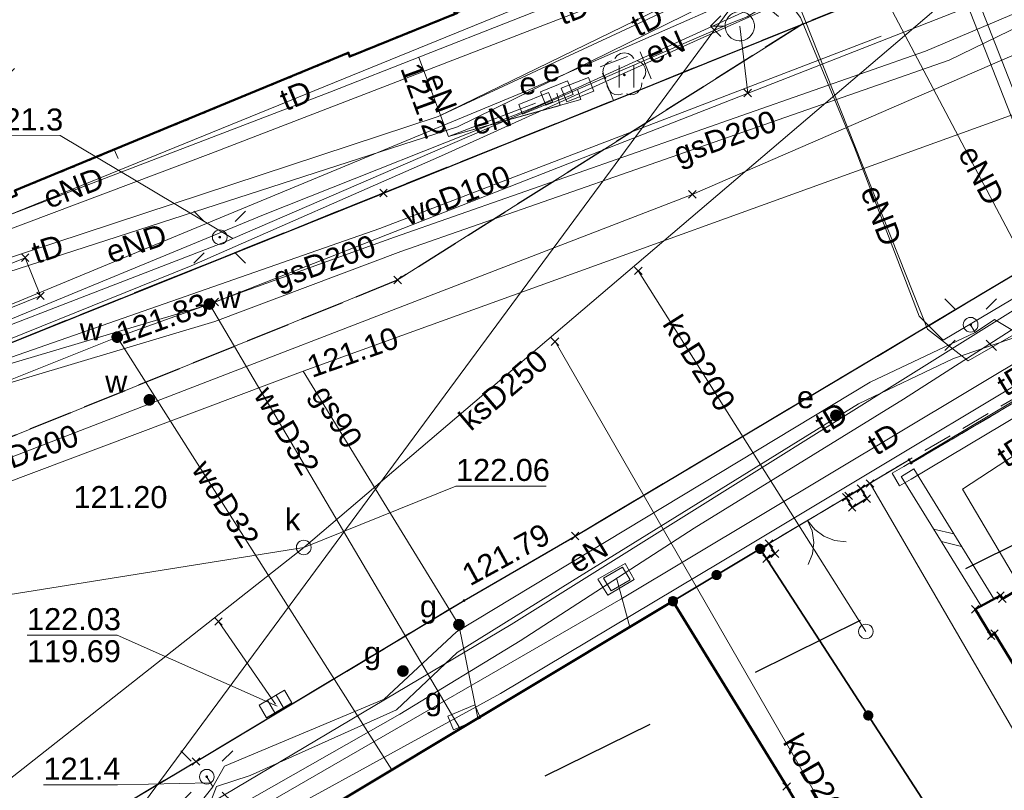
# Model space of a CAD drawing. Extents: x 6472695 to 6473494, y 5822279 to 5823456.
# Tile 17 of 49: x 6472943 to 6472977, y 5822608 to 5822634. Entities that reach past the tile are written whole.
import ezdxf
from ezdxf.enums import TextEntityAlignment as Align

# ---------------------------------------------------------------- set-up
doc = ezdxf.new("R2010")
doc.units = 0
for name, pattern in [('KROPK2', [1, 0.05, -0.95]), ('PRZER1-1', [1, 0.5, -0.5]), ('PRZER2-1', [1.5, 1, -0.5]), ('PRZER3-1', [2, 1.5, -0.5])]:
    doc.linetypes.add(name, pattern=pattern)
doc.layers.get('0').update_dxf_attribs({"color": 253, "linetype": 'CONTINUOUS'})
for name, color, linetype, lineweight in [('EGBU', 253, 'CONTINUOUS', 50), ('EGDE', 253, 'CONTINUOUS', 18), ('EGPG', 253, 'CONTINUOUS', 18), ('EGUG', 253, 'CONTINUOUS', 18), ('GESJAE', 253, 'CONTINUOUS', 50), ('GSPPRB', 253, 'CONTINUOUS', 18), ('GSSINN', 253, 'CONTINUOUS', 18), ('GUPPRZ_O', 253, 'CONTINUOUS', 18), ('OTDN', 253, 'CONTINUOUS', 18), ('OTKC', 253, 'CONTINUOUS', 18), ('OTKI', 253, 'CONTINUOUS', 18), ('OTKJ', 7, 'CONTINUOUS', 30), ('OTKK', 7, 'CONTINUOUS', 30), ('OTOB', 253, 'CONTINUOUS', 18), ('OTOO', 253, 'CONTINUOUS', 35), ('OTRS', 253, 'CONTINUOUS', 13), ('OTRS_O', 253, 'CONTINUOUS', 13), ('OTZL', 253, 'CONTINUOUS', 18), ('OTZT', 253, 'CONTINUOUS', 18), ('SUEO', 253, 'CONTINUOUS', 18), ('SUEP', 253, 'CONTINUOUS', 18), ('SUEP_O', 253, 'CONTINUOUS', 18), ('SUES', 253, 'CONTINUOUS', 18), ('SUES_O', 253, 'CONTINUOUS', 18), ('SUEU', 253, 'CONTINUOUS', 18), ('SUEU_O', 253, 'CONTINUOUS', 18), ('SUGP', 253, 'CONTINUOUS', 18), ('SUGP_O', 253, 'CONTINUOUS', 18), ('SUGS', 253, 'CONTINUOUS', 18), ('SUGS_O', 253, 'CONTINUOUS', 18), ('SUGW', 253, 'CONTINUOUS', 18), ('SUGW_O', 253, 'CONTINUOUS', 18), ('SUKK', 253, 'CONTINUOUS', 18), ('SUKP', 253, 'CONTINUOUS', 18), ('SUKP_O', 253, 'CONTINUOUS', 18), ('SUPK', 253, 'CONTINUOUS', 18), ('SUPP', 253, 'CONTINUOUS', 18), ('SUPW', 253, 'CONTINUOUS', 18), ('SUPW_O', 253, 'CONTINUOUS', 18), ('SUTP', 253, 'CONTINUOUS', 18), ('SUTP_O', 253, 'CONTINUOUS', 18), ('SUWH', 253, 'CONTINUOUS', 18), ('SUWP', 253, 'CONTINUOUS', 18), ('SUWP_O', 253, 'CONTINUOUS', 18), ('SUWW', 253, 'CONTINUOUS', 18), ('SUWW_O', 253, 'CONTINUOUS', 18)]:
    doc.layers.add(name, color=color, linetype=linetype, lineweight=lineweight)
doc.styles.add('Arial', font='Arial')

# ---------------------------------------------------------------- blocks, each defined once
blk = doc.blocks.new('D_GSPPRB0')
at = {"color": 0, "lineweight": 18}
for points in [[(-0.12726, -0.12726), (0.12726, 0.12726)], [(-0.12726, 0.12726), (0.12726, -0.12726)]]:
    blk.add_lwpolyline(points, dxfattribs=at)
blk = doc.blocks.new('D_GUPGZA1')
blk.add_hatch(color=0).paths.add_polyline_path([(-0.2, 0), (-0.193185, -0.051764), (-0.173205, -0.1), (-0.141421, -0.141421), (-0.1, -0.173205), (-0.051764, -0.193185), (0, -0.2), (0.051764, -0.193185), (0.1, -0.173205), (0.141421, -0.141421), (0.173205, -0.1), (0.193185, -0.051764), (0.2, 0), (0.193185, 0.051764), (0.173205, 0.1), (0.141421, 0.141421), (0.1, 0.173205), (0.051764, 0.193185), (0, 0.2), (-0.051764, 0.193185), (-0.1, 0.173205), (-0.141421, 0.141421), (-0.173205, 0.1), (-0.193185, 0.051764)])
blk = doc.blocks.new('D_GUPIWZ1_1')
at = {"color": 0}
blk.add_lwpolyline([(0, 0.25), (0.064705, 0.241481), (0.125, 0.216506), (0.176777, 0.176777), (0.216506, 0.125), (0.241481, 0.064705), (0.25, 0), (0.241481, -0.064705), (0.216506, -0.125), (0.176777, -0.176777), (0.125, -0.216506), (0.064705, -0.241481), (0, -0.25), (-0.064705, -0.241481), (-0.125, -0.216506), (-0.176777, -0.176777), (-0.216506, -0.125), (-0.241481, -0.064705), (-0.25, 0), (-0.241481, 0.064705), (-0.216506, 0.125), (-0.176777, 0.176777), (-0.125, 0.216506), (-0.064705, 0.241481)], close=True, dxfattribs=at)
blk = doc.blocks.new('D_GUPKKS1')
at = {"color": 0}
blk.add_lwpolyline([(0.5, -0.25), (-0.5, -0.25), (-0.5, 0.25), (0.5, 0.25)], close=True, dxfattribs=at)
for points in [[(-0.175, -0.25), (-0.175, 0.25)], [(0.175, -0.25), (0.175, 0.25)]]:
    blk.add_lwpolyline(points, dxfattribs=at)
blk = doc.blocks.new('D_GUPWZA1')
blk.add_hatch(color=0).paths.add_polyline_path([(-0.2, 0), (-0.193185, -0.051764), (-0.173205, -0.1), (-0.141421, -0.141421), (-0.1, -0.173205), (-0.051764, -0.193185), (0, -0.2), (0.051764, -0.193185), (0.1, -0.173205), (0.141421, -0.141421), (0.173205, -0.1), (0.193185, -0.051764), (0.2, 0), (0.193185, 0.051764), (0.173205, 0.1), (0.141421, 0.141421), (0.1, 0.173205), (0.051764, 0.193185), (0, 0.2), (-0.051764, 0.193185), (-0.1, 0.173205), (-0.141421, 0.141421), (-0.173205, 0.1), (-0.193185, 0.051764)])
blk = doc.blocks.new('D_GUPWDT1')
at = {"color": 0}
for points in [[(-0.353553, 0.646447), (0, 1), (0.353553, 0.646447)], [(0, 0.5), (0, 1)]]:
    blk.add_lwpolyline(points, dxfattribs=at)
blk.add_lwpolyline([(0, 0.5), (0.086824, 0.492404), (0.17101, 0.469846), (0.25, 0.433013), (0.321394, 0.383022), (0.383022, 0.321394), (0.433013, 0.25), (0.469846, 0.17101), (0.492404, 0.086824), (0.5, 0), (0.492404, -0.086824), (0.469846, -0.17101), (0.433013, -0.25), (0.377875, -0.32743), (0.309079, -0.393027), (0.229113, -0.444418), (0.140866, -0.479746), (0.047528, -0.497736), (-0.047528, -0.497736), (-0.140866, -0.479746), (-0.229113, -0.444418), (-0.309079, -0.393027), (-0.377875, -0.32743), (-0.433013, -0.25), (-0.4725, -0.163534), (-0.494911, -0.071157), (-0.499434, 0.023791), (-0.485906, 0.117879), (-0.454816, 0.207708), (-0.407288, 0.290028), (-0.34504, 0.361867), (-0.27032, 0.420627), (-0.185831, 0.464184), (-0.094626, 0.490964)], close=True, dxfattribs=at)
blk = doc.blocks.new('D_GUPIWZ1_3')
at = {"color": 0}
blk.add_lwpolyline([(0.375, -0.25), (-0.375, -0.25), (-0.375, 0.25), (0.375, 0.25)], close=True, dxfattribs=at)
blk = doc.blocks.new('D_GUPEUT1')
blk.add_hatch(color=0).paths.add_polyline_path([(-0.2, 0), (-0.193185, -0.051764), (-0.173205, -0.1), (-0.141421, -0.141421), (-0.1, -0.173205), (-0.051764, -0.193185), (0, -0.2), (0.051764, -0.193185), (0.1, -0.173205), (0.141421, -0.141421), (0.173205, -0.1), (0.193185, -0.051764), (0.2, 0), (0.193185, 0.051764), (0.173205, 0.1), (0.141421, 0.141421), (0.1, 0.173205), (0.051764, 0.193185), (0, 0.2), (-0.051764, 0.193185), (-0.1, 0.173205), (-0.141421, 0.141421), (-0.173205, 0.1), (-0.193185, 0.051764)])
blk = doc.blocks.new('D_GSPRDL1')
blk.add_hatch(color=0).paths.add_polyline_path([(0, -0.045), (0.013906, -0.042798), (0.02645, -0.036406), (0.036406, -0.02645), (0.042798, -0.013906), (0.045, 0), (0.042798, 0.013906), (0.036406, 0.02645), (0.02645, 0.036406), (0.013906, 0.042798), (0, 0.045), (-0.013906, 0.042798), (-0.02645, 0.036406), (-0.036406, 0.02645), (-0.042798, 0.013906), (-0.045, 0), (-0.042798, -0.013906), (-0.036406, -0.02645), (-0.02645, -0.036406), (-0.013906, -0.042798)])
at = {"color": 0}
for points in [[(-0.324277, 0.563333), (-0.240553, 0.662679), (-0.127956, 0.727494), (0, 0.75), (0.127956, 0.727494), (0.240553, 0.662679), (0.324277, 0.563333)], [(-0.635969, -0.134326), (-0.70458, -0.024001), (-0.731429, 0.103115), (-0.713292, 0.231763), (-0.652348, 0.346501), (-0.55591, 0.433559), (-0.435555, 0.482485)], [(0.435555, 0.482485), (0.55591, 0.433559), (0.652348, 0.346501), (0.713292, 0.231763), (0.731429, 0.103115), (0.70458, -0.024001), (0.635969, -0.134326)], [(-0.068773, -0.646351), (-0.194901, -0.677512), (-0.324092, -0.663766), (-0.440839, -0.606763), (-0.531129, -0.513345), (-0.584125, -0.394725), (-0.593465, -0.265141)], [(0.593465, -0.265141), (0.584125, -0.394725), (0.531129, -0.513345), (0.440839, -0.606763), (0.324092, -0.663766), (0.194901, -0.677512), (0.068773, -0.646351)]]:
    blk.add_lwpolyline(points, dxfattribs=at)
blk = doc.blocks.new('D_GEPPGD1_2')
blk.add_hatch(color=0).paths.add_polyline_path([(0, -0.045), (0.013906, -0.042798), (0.02645, -0.036406), (0.036406, -0.02645), (0.042798, -0.013906), (0.045, 0), (0.042798, 0.013906), (0.036406, 0.02645), (0.02645, 0.036406), (0.013906, 0.042798), (0, 0.045), (-0.013906, 0.042798), (-0.02645, 0.036406), (-0.036406, 0.02645), (-0.042798, 0.013906), (-0.045, 0), (-0.042798, -0.013906), (-0.036406, -0.02645), (-0.02645, -0.036406), (-0.013906, -0.042798)])
blk = doc.blocks.new('D_GUPESE1')
at = {"color": 0}
blk.add_lwpolyline([(-0.5, -0.25), (-0.5, 0.25), (0.5, 0.25), (0.5, -0.25)], close=True, dxfattribs=at)
blk = doc.blocks.new('D_GUPGSG1')
at = {"color": 0}
blk.add_lwpolyline([(-0.5, -0.25), (-0.5, 0.25), (0.5, 0.25), (0.5, -0.25)], close=True, dxfattribs=at)
blk = doc.blocks.new('D_GSPWPS1')
blk.add_hatch(color=0).paths.add_polyline_path([(-0.045, 0), (-0.043467, -0.011647), (-0.038971, -0.0225), (-0.03182, -0.03182), (-0.0225, -0.038971), (-0.011647, -0.043467), (0, -0.045), (0.011647, -0.043467), (0.0225, -0.038971), (0.03182, -0.03182), (0.038971, -0.0225), (0.043467, -0.011647), (0.045, 0), (0.043467, 0.011647), (0.038971, 0.0225), (0.03182, 0.03182), (0.0225, 0.038971), (0.011647, 0.043467), (0, 0.045), (-0.011647, 0.043467), (-0.0225, 0.038971), (-0.03182, 0.03182), (-0.038971, 0.0225), (-0.043467, 0.011647)])
blk = doc.blocks.new('D_KOLO')
blk.add_hatch(color=0).paths.add_polyline_path([(-0.175, 0), (-0.169037, -0.045293), (-0.151554, -0.0875), (-0.123744, -0.123744), (-0.0875, -0.151554), (-0.045293, -0.169037), (0, -0.175), (0.045293, -0.169037), (0.0875, -0.151554), (0.123744, -0.123744), (0.151554, -0.0875), (0.169037, -0.045293), (0.175, 0), (0.169037, 0.045293), (0.151554, 0.0875), (0.123744, 0.123744), (0.0875, 0.151554), (0.045293, 0.169037), (0, 0.175), (-0.045293, 0.169037), (-0.0875, 0.151554), (-0.123744, 0.123744), (-0.151554, 0.0875), (-0.169037, 0.045293)])
blk = doc.blocks.new('D_GSLKOG1')
blk.add_hatch(color=0).paths.add_polyline_path([(-0.175, 0), (-0.169037, -0.045293), (-0.151554, -0.0875), (-0.123744, -0.123744), (-0.0875, -0.151554), (-0.045293, -0.169037), (0, -0.175), (0.045293, -0.169037), (0.0875, -0.151554), (0.123744, -0.123744), (0.151554, -0.0875), (0.169037, -0.045293), (0.175, 0), (0.169037, 0.045293), (0.151554, 0.0875), (0.123744, 0.123744), (0.0875, 0.151554), (0.045293, 0.169037), (0, 0.175), (-0.045293, 0.169037), (-0.0875, 0.151554), (-0.123744, 0.123744), (-0.151554, 0.0875), (-0.169037, 0.045293)])
blk = doc.blocks.new('D_GSLKBR1')
at = {"color": 0}
for points in [[(1.299038, 0.75), (1.06066, 0.43934), (0.75, 0.200962), (0.388229, 0.051111), (0, 0)], [(0, 0), (0.388229, -0.051111), (0.75, -0.200962), (1.06066, -0.43934), (1.299038, -0.75)]]:
    blk.add_lwpolyline(points, dxfattribs=at)
blk = doc.blocks.new('D_GUPELA2')
blk.add_hatch(color=0).paths.add_polyline_path([(-0.001087, 0.044987), (0.011881, 0.043403), (0.021281, 0.03965), (0.030065, 0.033482), (0.038133, 0.023893), (0.043117, 0.012881), (0.044986, 0.001113), (0.044323, -0.007777), (0.040557, -0.019497), (0.033417, -0.030138), (0.024849, -0.037517), (0.013788, -0.042836), (0.002013, -0.044955), (-0.00982, -0.043916), (-0.020466, -0.040077), (-0.029541, -0.033946), (-0.036867, -0.025804), (-0.04187, -0.01649), (-0.04461, -0.005909), (-0.044532, 0.006476), (-0.041285, 0.017903), (-0.034764, 0.028574), (-0.024479, 0.03776), (-0.013449, 0.042943)])
at = {"color": 0}
for points in [[(-0.883883, 0.883883), (-0.53033, 0.53033)], [(0.883883, 0.883883), (0.53033, 0.53033)], [(-0.883883, -0.883883), (-0.53033, -0.53033)], [(0.883883, -0.883883), (0.53033, -0.53033)]]:
    blk.add_lwpolyline(points, dxfattribs=at)
blk = doc.blocks.new('D_GUPELA1')
at = {"color": 0}
blk.add_lwpolyline([(0, 0.25), (0.064705, 0.241481), (0.125, 0.216506), (0.176777, 0.176777), (0.216506, 0.125), (0.241481, 0.064705), (0.25, 0), (0.241481, -0.064705), (0.216506, -0.125), (0.176777, -0.176777), (0.125, -0.216506), (0.064705, -0.241481), (0, -0.25), (-0.064705, -0.241481), (-0.125, -0.216506), (-0.176777, -0.176777), (-0.216506, -0.125), (-0.241481, -0.064705), (-0.25, 0), (-0.241481, 0.064705), (-0.216506, 0.125), (-0.176777, 0.176777), (-0.125, 0.216506), (-0.064705, 0.241481)], close=True, dxfattribs=at)
blk = doc.blocks.new('D_GUPISN1')
at = {"color": 0}
blk.add_lwpolyline([(0, 0.25), (0.064705, 0.241481), (0.125, 0.216506), (0.176777, 0.176777), (0.216506, 0.125), (0.241481, 0.064705), (0.25, 0), (0.241481, -0.064705), (0.216506, -0.125), (0.176777, -0.176777), (0.125, -0.216506), (0.064705, -0.241481), (0, -0.25), (-0.064705, -0.241481), (-0.125, -0.216506), (-0.176777, -0.176777), (-0.216506, -0.125), (-0.241481, -0.064705), (-0.25, 0), (-0.241481, 0.064705), (-0.216506, 0.125), (-0.176777, 0.176777), (-0.125, 0.216506), (-0.064705, 0.241481)], close=True, dxfattribs=at)
blk = doc.blocks.new('D_GSLDSO2')
at = {"color": 0}
blk.add_lwpolyline([(0, 0.25), (0, -0.25)], dxfattribs=at)
blk = doc.blocks.new('D_ODTN_1')
at = {"color": 0}
for points in [[(-0.5, -0.25), (0, 0.25)], [(0, -0.25), (0.5, 0.25)]]:
    blk.add_lwpolyline(points, dxfattribs=at)
blk = doc.blocks.new('D_GSSUTR1')
at = {"color": 0}
for points in [[(-0.25666, 0.36165), (-0.25666, -0.38835)], [(0.24334, -0.38835), (0.24334, 0.36165)]]:
    blk.add_lwpolyline(points, dxfattribs=at)

msp = doc.modelspace()

# ---------------------------------------------------------------- linework, layer by layer
at = {"linetype": 'PRZER1-1', "ltscale": 8}
for points in [[(6473015.972, 5822668.559), (6472994.902, 5822657.921), (6472974.069, 5822744.59), (6472961.713, 5822742.027), (6472954.353, 5822745.057), (6472947.022, 5822744.395), (6472948.935, 5822739.377), (6472963.077, 5822649.636), (6472954.471, 5822643.913), (6472941.488, 5822630.565), (6472903.408, 5822616.646), (6472870.365, 5822615.347)], [(6472867.427, 5822584.768), (6472899.009, 5822582.347), (6472904.485, 5822578.253), (6472918.602, 5822584.949), (6472931.947, 5822596.048), (6472961.416, 5822608.307), (6472985.727, 5822620.307), (6472990.013, 5822623.143), (6472991.048, 5822621.843), (6473001.374, 5822628.822), (6473000.679, 5822630.199), (6473029.761, 5822649.439)]]:
    msp.add_lwpolyline(points, dxfattribs=at)
at = {"layer": 'EGBU', "linetype": 'Continuous'}
for points in [[(6472954.7, 5822632.982), (6472943.322, 5822628.281), (6472943.388, 5822628.125), (6472936.524, 5822625.382), (6472936.427, 5822625.612), (6472926.681, 5822621.698), (6472926.767, 5822621.495), (6472925.676, 5822621.057), (6472923.073, 5822620.01), (6472922.925, 5822619.951), (6472922.811, 5822620.303), (6472920.274, 5822628.168), (6472920.369, 5822628.199), (6472922.918, 5822629.024), (6472921.44, 5822633.27), (6472924.731, 5822634.644), (6472924.993, 5822634.537), (6472931.757, 5822637.364), (6472931.23, 5822638.661), (6472952.981, 5822647.494), (6472955.02, 5822642.482), (6472956.696, 5822638.36), (6472958.343, 5822634.312), (6472954.75, 5822632.862)], [(6472942.484, 5822600.286), (6472965.776, 5822614.268), (6472969.657, 5822607.945), (6472972.751, 5822602.717), (6472970.32, 5822601.218), (6472971.405, 5822599.409), (6472968.803, 5822597.849), (6472967.718, 5822599.659), (6472956.359, 5822592.973), (6472955.608, 5822592.531), (6472956.329, 5822591.409), (6472956.836, 5822591.642), (6472958.367, 5822591.228), (6472961.587, 5822588.429), (6472958.412, 5822584.797), (6472952.037, 5822590.729)]]:
    msp.add_lwpolyline(points, close=True, dxfattribs=at)
msp.add_lwpolyline([(6472978.909, 5822609.631), (6472976.745, 5822613.161), (6472976.635, 5822613.093), (6472976.083, 5822613.993), (6472976.952, 5822614.464), (6472977.014, 5822614.35), (6472980.754, 5822616.592)], dxfattribs=at)
at = {"layer": 'EGDE', "linetype": 'Continuous'}
for points in [[(6473011.915, 5822641.833), (6472997.849, 5822633.187), (6472994.678, 5822631.238), (6472973.906, 5822618.979), (6472973.831, 5822619.097), (6472968.751, 5822616.055), (6472942.484, 5822600.286), (6472971.555, 5822639.699), (6472993.586, 5822651.164), (6472997.964, 5822653.729), (6473019.754, 5822666.385)], [(6472922.925, 5822619.951), (6472926.767, 5822621.495), (6472926.681, 5822621.698), (6472936.427, 5822625.612), (6472936.524, 5822625.382), (6472943.388, 5822628.125), (6472943.322, 5822628.281), (6472954.7, 5822632.982), (6472954.75, 5822632.862), (6472958.343, 5822634.312), (6472966.067, 5822637.488), (6472970.323, 5822639.237), (6472971.555, 5822639.699), (6472942.484, 5822600.286), (6472904.255, 5822582.798)]]:
    msp.add_lwpolyline(points, dxfattribs=at)
for points in [[(6472958.343, 5822634.312), (6472954.75, 5822632.862), (6472954.7, 5822632.982), (6472943.322, 5822628.281), (6472943.388, 5822628.125), (6472936.524, 5822625.382), (6472936.427, 5822625.612), (6472926.681, 5822621.698), (6472926.767, 5822621.495), (6472922.925, 5822619.951), (6472922.811, 5822620.303), (6472919.101, 5822631.805), (6472914.703, 5822644.763), (6472911.527, 5822643.698), (6472911.142, 5822653.411), (6472931.301, 5822658.08), (6472946.312, 5822663.89)], [(6472994.678, 5822631.238), (6473000.956, 5822619.644), (6473009.691, 5822608.108), (6473019.37, 5822598.142), (6473013.14, 5822591.87), (6473003.92, 5822581.7), (6472999.145, 5822576.885), (6472995.821, 5822580.213), (6472989.532, 5822585.718), (6472987.77, 5822588.918), (6472982.779, 5822595.159), (6472980.207, 5822598.39), (6472968.751, 5822616.055), (6472973.831, 5822619.097), (6472973.906, 5822618.979)], [(6472942.484, 5822600.286), (6472968.751, 5822616.055), (6472980.207, 5822598.39), (6472982.779, 5822595.159), (6472987.77, 5822588.918), (6472989.532, 5822585.718), (6472995.821, 5822580.213), (6472999.145, 5822576.885), (6473010.104, 5822565.909), (6473029.786, 5822546.199), (6473046.316, 5822529.579), (6473037.625, 5822518.359), (6473034.676, 5822516.969), (6473012.387, 5822537.239), (6473014.783, 5822541.166), (6472995.607, 5822552.16), (6472976.152, 5822569.74), (6472972.316, 5822573.207), (6472960.556, 5822583.834), (6472960.045, 5822583.278), (6472952.037, 5822590.729)]]:
    msp.add_lwpolyline(points, close=True, dxfattribs=at)
at = {"layer": 'EGUG', "linetype": 'PRZER1-1'}
for points in [[(6473108.815, 5822608.08), (6473084.61, 5822634.23), (6473083.23, 5822635.73), (6473071.09, 5822649), (6473055.67, 5822666.2), (6473053.34, 5822666.7), (6473035.52, 5822656.15), (6473025.087, 5822649.737), (6473014.388, 5822643.352), (6473011.915, 5822641.833), (6472997.849, 5822633.187), (6472994.678, 5822631.238), (6472973.906, 5822618.979), (6472973.831, 5822619.097), (6472968.751, 5822616.055), (6472942.484, 5822600.286), (6472934.635, 5822590.138), (6472910.451, 5822558.58), (6472910.149, 5822558.143), (6472910.21, 5822557.985), (6472886.117, 5822525.173)], [(6472925.676, 5822621.057), (6472926.767, 5822621.495), (6472926.681, 5822621.698), (6472936.427, 5822625.612), (6472936.524, 5822625.382), (6472943.388, 5822628.125), (6472943.322, 5822628.281), (6472954.7, 5822632.982), (6472954.75, 5822632.862), (6472958.343, 5822634.312), (6472966.067, 5822637.488), (6472970.323, 5822639.237), (6472971.555, 5822639.699), (6472993.586, 5822651.164), (6472997.964, 5822653.729), (6473019.754, 5822666.385)], [(6473010.104, 5822565.909), (6472999.145, 5822576.885), (6472995.821, 5822580.213), (6472989.532, 5822585.718), (6472987.77, 5822588.918), (6472982.779, 5822595.159), (6472980.207, 5822598.39), (6472968.751, 5822616.055), (6472973.831, 5822619.097), (6472973.906, 5822618.979), (6472994.678, 5822631.238), (6473000.956, 5822619.644), (6473009.691, 5822608.108)]]:
    msp.add_lwpolyline(points, dxfattribs=at)
for points in [[(6472946.312, 5822663.89), (6472958.343, 5822634.312), (6472954.75, 5822632.862), (6472954.7, 5822632.982), (6472943.322, 5822628.281), (6472943.388, 5822628.125), (6472936.524, 5822625.382), (6472936.427, 5822625.612), (6472926.681, 5822621.698), (6472926.767, 5822621.495), (6472925.676, 5822621.057), (6472923.073, 5822620.01), (6472922.925, 5822619.951), (6472922.811, 5822620.303), (6472919.101, 5822631.805), (6472914.703, 5822644.763), (6472911.527, 5822643.698), (6472911.142, 5822653.411), (6472931.301, 5822658.08)], [(6472942.484, 5822600.286), (6472968.751, 5822616.055), (6472980.207, 5822598.39), (6472982.779, 5822595.159), (6472987.77, 5822588.918), (6472989.532, 5822585.718), (6472995.821, 5822580.213), (6472999.145, 5822576.885), (6473010.104, 5822565.909), (6473029.786, 5822546.199), (6473046.316, 5822529.579), (6473037.625, 5822518.359), (6473035.859, 5822516.079), (6473028.416, 5822506.47), (6473023.359, 5822510.387), (6473032.611, 5822515.423), (6473034.676, 5822516.969), (6473012.387, 5822537.239), (6473014.783, 5822541.166), (6472995.607, 5822552.16), (6472976.152, 5822569.74), (6472970.631, 5822562.465), (6472934.635, 5822590.138)]]:
    msp.add_lwpolyline(points, close=True, dxfattribs=at)
at = {"layer": 'GESJAE', "linetype": 'KROPK2'}
for points in [[(6472983.712, 5822683.306), (6472985.511, 5822675.128), (6472989.405, 5822656.048), (6472990.114, 5822652.615), (6472993.586, 5822651.164), (6472971.555, 5822639.699), (6472970.323, 5822639.237), (6472966.067, 5822637.488), (6472958.343, 5822634.312), (6472954.75, 5822632.862), (6472954.7, 5822632.982), (6472943.322, 5822628.281), (6472943.388, 5822628.125), (6472936.524, 5822625.382), (6472936.427, 5822625.612), (6472926.681, 5822621.698), (6472926.767, 5822621.495), (6472922.925, 5822619.951)], [(6472922.925, 5822619.951), (6472926.767, 5822621.495), (6472926.681, 5822621.698), (6472936.427, 5822625.612), (6472936.524, 5822625.382), (6472943.388, 5822628.125), (6472943.322, 5822628.281), (6472954.7, 5822632.982), (6472954.75, 5822632.862), (6472958.343, 5822634.312), (6472966.067, 5822637.488), (6472970.323, 5822639.237), (6472971.555, 5822639.699), (6472993.586, 5822651.164), (6472997.964, 5822653.729), (6473019.754, 5822666.385)]]:
    msp.add_lwpolyline(points, dxfattribs=at)
at = {"layer": 'GSSINN', "linetype": 'Continuous'}
for points in [[(6472970.195, 5822633.963), (6472956.347, 5822625.208), (6472937.557, 5822617.589), (6472921.148, 5822611.238), (6472917.563, 5822610.069), (6472905.89, 5822607.335), (6472886.237, 5822606.55), (6472894.961, 5822608.099), (6472896.924, 5822608.445), (6472904.851, 5822609.86), (6472912.221, 5822611.642), (6472920.28, 5822614.161), (6472936.274, 5822620.31), (6472963.743, 5822631.359), (6472965.102, 5822631.906)], [(6472938.178, 5822622.251), (6472944.201, 5822624.693), (6472943.675, 5822625.991), (6472937.652, 5822623.548)]]:
    msp.add_lwpolyline(points, close=True, dxfattribs=at)
at = {"layer": 'GUPPRZ_O', "linetype": 'Continuous', "flags": 128}
for points in [[(6472950.765, 5822626.651), (6472944.871, 5822630.159), (6472942.351, 5822630.173)], [(6472953.18, 5822616.103), (6472958.373, 5822618.2), (6472961.453, 5822618.2)], [(6472952.277, 5822610.689), (6472946.82, 5822613.11), (6472943.74, 5822613.11)], [(6472950.001, 5822608.068), (6472946.824, 5822608.006), (6472944.304, 5822608.006)]]:
    msp.add_lwpolyline(points, dxfattribs=at)
at = {"layer": 'OTDN', "linetype": 'Continuous'}
for points in [[(6472973.255, 5822618.637), (6472973.654, 5822618.866), (6472987.621, 5822627.204), (6472988.051, 5822627.464)], [(6472973.505, 5822618.203), (6472973.906, 5822618.434), (6472987.879, 5822626.776), (6472988.309, 5822627.036)], [(6472976.723, 5822614.351), (6472973.993, 5822618.781)], [(6472976.297, 5822614.089), (6472973.567, 5822618.519)]]:
    msp.add_lwpolyline(points, dxfattribs=at)
at = {"layer": 'OTKC', "linetype": 'PRZER2-1'}
for points in [[(6472970.625, 5822653.797), (6472972.294, 5822645.542), (6472969.683, 5822646.726), (6472968.717, 5822644.812), (6472968.928, 5822643.957), (6472967.58, 5822642.768), (6472966.039, 5822641.747), (6472966.067, 5822637.488), (6472958.343, 5822634.312), (6472954.75, 5822632.862), (6472954.7, 5822632.982), (6472943.322, 5822628.281), (6472943.388, 5822628.125), (6472936.524, 5822625.382), (6472936.427, 5822625.612), (6472926.681, 5822621.698), (6472926.767, 5822621.495), (6472925.676, 5822621.057)], [(6473009.102, 5822640.104), (6472997.849, 5822633.187), (6472994.678, 5822631.238), (6472973.831, 5822619.097), (6472972.5, 5822618.287), (6472972.184, 5822618.111), (6472971.772, 5822617.864), (6472971.686, 5822617.813), (6472969.052, 5822616.235), (6472968.751, 5822616.055), (6472965.776, 5822614.268), (6472942.484, 5822600.286)]]:
    msp.add_lwpolyline(points, dxfattribs=at)
for points in [[(6472937.596, 5822600.436, -0.065839), (6472940.367, 5822603.241), (6472941.345, 5822603.938), (6472941.883, 5822602.934), (6472942.775, 5822603.511), (6472942.198, 5822604.46), (6472942.419, 5822604.581), (6472949.506, 5822608.795), (6472958.65, 5822614.291), (6472962.441, 5822616.492), (6472982.258, 5822628.305), (6472982.776, 5822627.291), (6472983.681, 5822627.829), (6472983.156, 5822628.84), (6472995.098, 5822635.942), (6473009.318, 5822644.456)], [(6472920.28, 5822614.161), (6472936.274, 5822620.31), (6472963.743, 5822631.359), (6472963.291, 5822632.502), (6472964.656, 5822633.021), (6472965.102, 5822631.906), (6472971.892, 5822634.642, 0.106878), (6472974.689, 5822636.685, 0.129744), (6472976.847, 5822641.334)]]:
    msp.add_lwpolyline(points, format="xyb", dxfattribs=at)
at = {"layer": 'OTKI', "linetype": 'Continuous'}
msp.add_lwpolyline([(6472972.5, 5822618.287), (6472983.984, 5822598.502), (6472985.702, 5822598.555), (6472991.202, 5822601.685), (6472992.541, 5822599.774), (6472995.052, 5822601.422), (6472994.43, 5822602.616)], dxfattribs=at)
at = {"layer": 'OTKJ', "linetype": 'PRZER3-1'}
msp.add_lwpolyline([(6472942.419, 5822604.581), (6472949.506, 5822608.795), (6472958.65, 5822614.291), (6472962.441, 5822616.492), (6472982.292, 5822628.326), (6472995.098, 5822635.942), (6473013.395, 5822646.898), (6473027.928, 5822655.579), (6473039.589, 5822662.547), (6473046.841, 5822666.93), (6473047.756, 5822667.482), (6473049.47, 5822668.518), (6473053.055, 5822670.518)], dxfattribs=at)
msp.add_lwpolyline([(6472976.704, 5822644.787, -0.100733), (6472976.847, 5822641.334, -0.053678), (6472976.245, 5822639.27, -0.201721), (6472971.892, 5822634.642), (6472970.195, 5822633.963), (6472956.347, 5822625.208), (6472937.557, 5822617.589)], format="xyb", dxfattribs=at)
msp.add_lwpolyline([(6472937.557, 5822617.589), (6472921.148, 5822611.238), (6472917.563, 5822610.069), (6472905.89, 5822607.335), (6472886.237, 5822606.55), (6472890.491, 5822607.311), (6472894.961, 5822608.099), (6472896.924, 5822608.445), (6472904.851, 5822609.86), (6472912.221, 5822611.642), (6472920.28, 5822614.161), (6472936.274, 5822620.31), (6472963.743, 5822631.359), (6472965.102, 5822631.906), (6472970.195, 5822633.963), (6472956.347, 5822625.208)], close=True, dxfattribs=at)
at = {"layer": 'OTKK', "linetype": 'Continuous'}
for points in [[(6472895.485, 5822539), (6472900.083, 5822545.118), (6472902.654, 5822548.531), (6472903.596, 5822549.909), (6472905.187, 5822552.753), (6472907.003, 5822556.724), (6472908.014, 5822558.709), (6472908.772, 5822560.234), (6472913.202, 5822567.47), (6472916.456, 5822572.711), (6472917.341, 5822573.91), (6472922.255, 5822580.324), (6472928.663, 5822588.855), (6472935.926, 5822598.319, -0.017534), (6472937.596, 5822600.436, -0.10701), (6472942.419, 5822604.581), (6472949.506, 5822608.795), (6472958.65, 5822614.291), (6472962.441, 5822616.492), (6472982.292, 5822628.326), (6472995.098, 5822635.942), (6473013.395, 5822646.898)], [(6472870.061, 5822605.887), (6472877.4, 5822606.114), (6472879.44, 5822606.184), (6472882.916, 5822606.302), (6472884.992, 5822606.373), (6472885.217, 5822606.381), (6472890.491, 5822607.311), (6472894.961, 5822608.099), (6472896.924, 5822608.445), (6472899.055, 5822608.82), (6472904.508, 5822609.793), (6472904.851, 5822609.86), (6472912.221, 5822611.642), (6472920.28, 5822614.161), (6472936.274, 5822620.31), (6472955.901, 5822628.198), (6472963.743, 5822631.359), (6472965.102, 5822631.906), (6472971.892, 5822634.642, 0.106878), (6472974.689, 5822636.685, 0.07554), (6472976.245, 5822639.27, 0.16404), (6472976.704, 5822644.787)]]:
    msp.add_lwpolyline(points, format="xyb", dxfattribs=at)
at = {"layer": 'OTOB', "linetype": 'Continuous'}
msp.add_lwpolyline([(6472969.052, 5822616.235), (6472971.686, 5822617.813)], dxfattribs=at)
at = {"layer": 'OTOO', "linetype": 'Continuous'}
for points in [[(6472971.686, 5822617.813), (6472972.184, 5822618.111), (6472972.389, 5822617.768), (6472971.892, 5822617.469)], [(6472968.751, 5822616.055), (6472969.052, 5822616.235), (6472969.257, 5822615.892), (6472968.969, 5822615.719)]]:
    msp.add_lwpolyline(points, close=True, dxfattribs=at)
for points in [[(6472965.776, 5822614.268), (6472968.751, 5822616.055)], [(6472987.77, 5822588.94), (6472982.779, 5822595.159), (6472980.207, 5822598.39), (6472968.751, 5822616.055)]]:
    msp.add_lwpolyline(points, dxfattribs=at)
at = {"layer": 'OTZT', "linetype": 'PRZER2-1'}
msp.add_lwpolyline([(6472963.743, 5822631.359), (6472963.291, 5822632.502), (6472964.656, 5822633.021), (6472965.102, 5822631.906)], close=True, dxfattribs=at)
at = {"layer": 'SUEP', "linetype": 'Continuous'}
for points in [[(6472962.587, 5822697.034), (6472967.033, 5822672.453), (6472968.46, 5822664.919), (6472969.052, 5822664.781), (6472969.289, 5822664.426), (6472970.789, 5822658.85), (6472972.123, 5822651.2), (6472972.546, 5822648.035), (6472967.763, 5822638.134), (6472970.004, 5822634.817), (6472974.462, 5822623.554), (6472975.851, 5822622.475), (6472992.124, 5822631.805)], [(6472968.46, 5822664.919), (6472969.052, 5822664.781), (6472969.289, 5822664.426), (6472970.789, 5822658.85), (6472972.123, 5822651.2), (6472972.546, 5822648.035), (6472972.311, 5822646.644), (6472970.244, 5822642.572), (6472967.565, 5822637.54), (6472970.132, 5822634.194), (6472971.965, 5822629.757), (6472974.173, 5822623.994)], [(6472972.155, 5822636.688), (6472960.815, 5822631.7), (6472939.639, 5822622.927), (6472913.326, 5822613.902), (6472914.804, 5822602.634), (6472916.838, 5822598.346), (6472914.18, 5822597.679), (6472907.354, 5822596.949), (6472904.194, 5822586.576)], [(6472969.382, 5822634.225), (6472966.579, 5822636.571), (6472954.066, 5822631.641), (6472936.642, 5822624.964), (6472923.247, 5822619.733), (6472915.95, 5822617.291)], [(6472972.293, 5822636.256), (6472961.144, 5822631.164), (6472951.807, 5822627.453), (6472941.937, 5822623.386), (6472936.541, 5822621.33), (6472929.051, 5822618.665), (6472916.696, 5822614.397), (6472913.378, 5822613.29), (6472913.327, 5822612.864), (6472916.29, 5822602.169), (6472916.737, 5822600.68)], [(6472972.293, 5822636.256), (6472977.564, 5822626.252), (6472978.296, 5822625.139)], [(6472913.134, 5822612.665), (6472916.482, 5822613.685), (6472928.47, 5822617.89), (6472930.676, 5822618.426), (6472932.972, 5822619.695), (6472933.205, 5822619.791), (6472937.52, 5822621.518), (6472950.537, 5822626.545), (6472950.765, 5822626.651), (6472967.747, 5822633.993), (6472968.304, 5822634.217), (6472970.382, 5822635.482), (6472971.134, 5822635.083), (6472971.893, 5822635.28)], [(6472809.571, 5822607.091), (6472820.186, 5822606.314), (6472824.445, 5822606.356), (6472846.249, 5822608.018), (6472854.842, 5822608.588), (6472865, 5822609.069), (6472875.829, 5822609.9), (6472878.018, 5822609.681), (6472890.847, 5822609.944), (6472897.164, 5822610.164), (6472903.776, 5822610.47), (6472911.044, 5822611.739), (6472913.86, 5822612.311), (6472925.2, 5822615.986), (6472939.135, 5822621.595), (6472949.341, 5822625.712), (6472957.879, 5822629.474), (6472966.604, 5822633.42), (6472970.331, 5822635.091), (6472971.693, 5822635.106)], [(6472957.112, 5822632.822), (6472958.122, 5822630.124)], [(6472994.87, 5822631.673), (6472993.809, 5822632.015), (6472992.707, 5822631.568), (6472991.811, 5822631.568), (6472979.305, 5822623.927), (6472977.962, 5822623.445), (6472975.344, 5822622.55), (6472972.105, 5822621.002), (6472962.346, 5822614.967), (6472958.415, 5822612.517), (6472956.348, 5822610.556), (6472951.352, 5822608.318), (6472950.208, 5822607.941), (6472949.831, 5822606.966), (6472944.763, 5822603.898), (6472941.766, 5822602.039), (6472940.319, 5822601.523), (6472935.011, 5822594.665), (6472933.22, 5822593.357), (6472932.414, 5822592.876), (6472932.078, 5822591.456), (6472930.319, 5822588.969), (6472925.53, 5822583.187), (6472918.337, 5822574.318)], [(6472958.122, 5822630.124), (6472962.637, 5822631.389), (6472962.524, 5822631.728)], [(6472958.122, 5822630.124), (6472961.931, 5822631.191), (6472961.81, 5822631.61)], [(6472958.122, 5822630.124), (6472961.087, 5822631.264)], [(6472946.852, 5822629.375), (6472946.713, 5822629.682)], [(6472978.296, 5822625.139), (6472974.998, 5822623.174), (6472974.173, 5822623.994)], [(6472928.547, 5822586.628), (6472932.341, 5822591.912), (6472932.414, 5822592.876), (6472935.026, 5822594.892), (6472939.639, 5822601.184), (6472940.53, 5822602.139), (6472941.755, 5822602.473), (6472949.65, 5822607.387), (6472950.079, 5822607.936), (6472950.473, 5822608.639), (6472955.925, 5822610.921), (6472958.394, 5822613.219), (6472972.503, 5822621.743), (6472976.081, 5822623.443), (6472976.75, 5822623.884), (6472979.5, 5822622.23)], [(6472975.932, 5822623.704), (6472976.054, 5822623.492), (6472976.081, 5822623.443)], [(6472950.079, 5822607.936), (6472950.001, 5822608.068), (6472949.873, 5822608.279)]]:
    msp.add_lwpolyline(points, dxfattribs=at)
at = {"layer": 'SUES', "linetype": 'Continuous'}
msp.add_lwpolyline([(6472960.513, 5822631.217), (6472960.646, 5822630.893), (6472961.663, 5822631.31), (6472961.531, 5822631.634)], close=True, dxfattribs=at)
at = {"layer": 'SUGP', "linetype": 'Continuous'}
for points in [[(6473060.762, 5822682.154), (6473056.502, 5822679.312), (6473052.805, 5822676.542), (6473046.761, 5822672.759), (6473041.277, 5822669.468), (6473031.837, 5822663.852), (6473023.46, 5822658.7), (6473007.612, 5822649.302), (6472999.899, 5822644.879), (6472992.555, 5822641.191), (6472975.2, 5822632.733), (6472956.497, 5822626.204), (6472950.147, 5822623.816), (6472935.893, 5822619.553)], [(6472914.378, 5822607.526), (6472953.165, 5822622.116), (6472979.966, 5822631.813), (6472982.28, 5822632.57), (6472985.408, 5822641.071), (6472999.454, 5822649.641), (6473016.449, 5822659.714), (6473037.145, 5822671.886), (6473044.558, 5822676.253), (6473045.511, 5822676.808)], [(6472980.277, 5822635.544), (6472979.854, 5822635.358), (6472974.39, 5822633.038), (6472956.278, 5822626.691), (6472949.615, 5822624.294), (6472936.148, 5822620.29)], [(6472922.557, 5822615.389), (6472955.777, 5822626.992), (6472972.883, 5822633.557)], [(6472953.165, 5822622.116), (6472958.475, 5822613.467)], [(6472953.165, 5822622.116), (6472958.475, 5822613.467), (6472959.125, 5822610.276)], [(6472958.475, 5822613.467), (6472959.125, 5822610.276)]]:
    msp.add_lwpolyline(points, dxfattribs=at)
at = {"layer": 'SUKP', "linetype": 'Continuous'}
for points in [[(6472981.736, 5822640.443), (6472953.18, 5822616.103)], [(6472964.594, 5822625.543), (6472972.358, 5822613.236)], [(6472961.753, 5822623.128), (6472975.671, 5822598.937)], [(6472953.18, 5822616.103), (6472931.361, 5822612.614), (6472893.171, 5822607.184)], [(6472953.18, 5822616.103), (6472927.238, 5822595.675)], [(6472950.271, 5822613.576), (6472952.217, 5822610.759)]]:
    msp.add_lwpolyline(points, dxfattribs=at)
at = {"layer": 'SUPK', "linetype": 'Continuous'}
msp.add_lwpolyline([(6472963.211, 5822615.02), (6472963.551, 5822614.477), (6472964.448, 5822615.009), (6472964.144, 5822615.558)], close=True, dxfattribs=at)
at = {"layer": 'SUTP', "linetype": 'Continuous'}
for points in [[(6472927.6, 5822620.864), (6472957.763, 5822630.809), (6472990.464, 5822646.012)], [(6472909.593, 5822614.477), (6472918.977, 5822618.351), (6472931.522, 5822622.841), (6472941.117, 5822626.632), (6472964.763, 5822636.275), (6472974.821, 5822639.893)], [(6472974.821, 5822639.893), (6472974.813, 5822639.111), (6472960.951, 5822633.773), (6472950.009, 5822629.543), (6472937.281, 5822624.756), (6472927.662, 5822621.065), (6472918.959, 5822618.02), (6472909.593, 5822614.477)], [(6472919.739, 5822573.488), (6472939.907, 5822601.378), (6472960.252, 5822613.474), (6472979.418, 5822625.463), (6472975.183, 5822636.248), (6472974.574, 5822639.003)], [(6472974.574, 5822639.003), (6472957.763, 5822630.809), (6472927.6, 5822620.864)], [(6472940.218, 5822601.044), (6472949.764, 5822606.607), (6472956.454, 5822610.415), (6472960.561, 5822612.917), (6472966.504, 5822616.763), (6472973.641, 5822621.166), (6472979.937, 5822625.206), (6472975.64, 5822636.181), (6472975.235, 5822638.733), (6472958.427, 5822630.453)], [(6472958.427, 5822630.453), (6472933.719, 5822622.475), (6472927.863, 5822620.998), (6472919.065, 5822617.667), (6472909.593, 5822614.477)], [(6472940.294, 5822600.287), (6472941.445, 5822601.32), (6472963.999, 5822614.34), (6472987.768, 5822628.586)], [(6472987.768, 5822628.586), (6472989.006, 5822626.824), (6472975.653, 5822618.096), (6472977.648, 5822614.73)], [(6472983.052, 5822624.993), (6472967.396, 5822615.597), (6472959.898, 5822611.121), (6472948.983, 5822605.134), (6472942.426, 5822601.27), (6472937.616, 5822594.764), (6472932.142, 5822587.627), (6472925.822, 5822579.585), (6472919.623, 5822571.577), (6472914.148, 5822564.705), (6472910.118, 5822559.642)], [(6472963.862, 5822615.025), (6472964.305, 5822613.385)]]:
    msp.add_lwpolyline(points, dxfattribs=at)
at = {"layer": 'SUWP', "linetype": 'Continuous'}
for points in [[(6473140.32, 5822709.22), (6473139.926, 5822708.7), (6473114.692, 5822699.857), (6473111.144, 5822698.613), (6473105.054, 5822696.282), (6473100.269, 5822694.449), (6473080.868, 5822687.32), (6473065.658, 5822681.322), (6473050.319, 5822673.096), (6473032.167, 5822663.287), (6473009.452, 5822650.965), (6472999.137, 5822645.553), (6472998.414, 5822643.996), (6472989.869, 5822638.932), (6472984.831, 5822636.147), (6472966.436, 5822628.153), (6472940.074, 5822617.973), (6472918.653, 5822610.339), (6472899.747, 5822603.671), (6472872.493, 5822601.192), (6472854.019, 5822600.523), (6472849.725, 5822600.355), (6472833.974, 5822600.941), (6472817.874, 5822601.443)], [(6472915.616, 5822611.146), (6472932.668, 5822617.823), (6472943.011, 5822621.759), (6472946.818, 5822623.281), (6472950.146, 5822624.478), (6472981.75, 5822636.878)], [(6472968.055, 5822633.893), (6472968.327, 5822631.611)], [(6472949.96, 5822624.411), (6472958.522, 5822609.914)], [(6472946.818, 5822623.281), (6472956.185, 5822608.511)]]:
    msp.add_lwpolyline(points, dxfattribs=at)

# ---------------------------------------------------------------- block references
at = {"layer": 'EGPG', "linetype": 'Continuous'}
for p in [(6472954.7, 5822632.982), (6472954.75, 5822632.862), (6472973.831, 5822619.097), (6472973.906, 5822618.979), (6472968.751, 5822616.055)]:
    msp.add_blockref('D_GEPPGD1_2', p, dxfattribs=at)
at = {"layer": 'GSPPRB', "linetype": 'Continuous'}
for p in [(6472968.327, 5822631.611), (6472955.901, 5822628.198), (6472955.901, 5822628.198), (6472955.901, 5822628.198), (6472955.901, 5822628.198), (6472966.436, 5822628.153), (6472943.675, 5822625.991), (6472964.594, 5822625.543), (6472956.385, 5822625.229), (6472944.201, 5822624.693), (6472950.146, 5822624.478), (6472961.753, 5822623.128), (6472972.5, 5822618.287), (6472971.772, 5822617.864), (6472972.184, 5822618.111), (6472971.686, 5822617.813), (6472972.389, 5822617.768), (6472971.892, 5822617.469), (6472962.441, 5822616.492), (6472969.052, 5822616.235), (6472969.257, 5822615.892), (6472968.969, 5822615.719), (6472965.776, 5822614.268), (6472976.952, 5822614.464), (6472977.014, 5822614.35), (6472976.083, 5822613.993), (6472950.271, 5822613.576), (6472976.745, 5822613.161), (6472976.635, 5822613.093), (6472949.506, 5822608.795), (6472969.657, 5822607.945)]:
    msp.add_blockref('D_GSPPRB0', p, dxfattribs=at)
at = {"layer": 'OTDN', "linetype": 'Continuous'}
for name, p, rotation in [('D_GSLDSO2', (6472973.78, 5822618.65), 121.6435690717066), ('D_GSLDSO2', (6472973.38, 5822618.42), 29.89890186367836), ('D_ODTN_1', (6472975.145, 5822616.435), 121.6435690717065), ('D_ODTN_1', (6472975.145, 5822616.435), 121.6435690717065), ('D_GSLDSO2', (6472976.51, 5822614.22), 121.6435690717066)]:
    msp.add_blockref(name, p, dxfattribs=dict(at, rotation=rotation))
at = {"layer": 'OTOB', "linetype": 'Continuous', "rotation": 300.9253545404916}
msp.add_blockref('D_GSLKBR1', (6472970.369, 5822617.024), dxfattribs=at)
at = {"layer": 'OTOO', "linetype": 'Continuous'}
for name, p, rotation in [('D_GSLKOG1', (6472968.751, 5822616.055), 122.9639738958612), ('D_GSLKOG1', (6472968.751, 5822616.055), 30.99207030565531), ('D_KOLO', (6472967.263, 5822615.162), 30.99207030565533), ('D_KOLO', (6472967.263, 5822615.162), 30.99207030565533), ('D_GSLKOG1', (6472965.776, 5822614.268), 30.99207030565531), ('D_KOLO', (6472972.439, 5822610.369), 122.9639738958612), ('D_KOLO', (6472972.439, 5822610.369), 122.9639738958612)]:
    msp.add_blockref(name, p, dxfattribs=dict(at, rotation=rotation))
at = {"layer": 'OTRS', "linetype": 'Continuous'}
msp.add_blockref('D_GSPWPS1', (6472958.65, 5822614.291), dxfattribs=at)
at = {"layer": 'OTZL', "linetype": 'Continuous'}
msp.add_blockref('D_GSPRDL1', (6472964.119, 5822632.23), dxfattribs=at)
at = {"layer": 'OTZT', "linetype": 'Continuous'}
msp.add_blockref('D_GSSUTR1', (6472964.196, 5822632.194), dxfattribs=at)
at = {"layer": 'SUEO', "linetype": 'Continuous'}
for name, p in [('D_GUPELA2', (6472950.315, 5822626.692)), ('D_GUPELA1', (6472950.315, 5822626.692)), ('D_GUPELA2', (6472975.932, 5822623.704)), ('D_GUPELA1', (6472975.932, 5822623.704)), ('D_GUPELA2', (6472949.873, 5822608.279)), ('D_GUPELA1', (6472949.873, 5822608.279))]:
    msp.add_blockref(name, p, dxfattribs=at)
at = {"layer": 'SUES', "linetype": 'Continuous'}
for p, rotation in [((6472962.524, 5822631.728), 21.49221839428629), ((6472961.81, 5822631.61), 21.84091321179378)]:
    msp.add_blockref('D_GUPESE1', p, dxfattribs=dict(at, rotation=rotation))
at = {"layer": 'SUEU', "linetype": 'Continuous'}
msp.add_blockref('D_GUPEUT1', (6472971.336, 5822620.608), dxfattribs=at)
at = {"layer": 'SUGS', "linetype": 'Continuous', "rotation": 23.27831286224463}
msp.add_blockref('D_GUPGSG1', (6472958.652, 5822610.31), dxfattribs=at)
at = {"layer": 'SUGW', "linetype": 'Continuous', "rotation": 33.8278405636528}
msp.add_blockref('D_GUPGZA1', (6472958.475, 5822613.467), dxfattribs=at)
at = {"layer": 'SUGW', "linetype": 'Continuous'}
msp.add_blockref('D_GUPGZA1', (6472956.565, 5822611.885), dxfattribs=at)
at = {"layer": 'SUKK', "linetype": 'Continuous', "rotation": 210.5164605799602}
msp.add_blockref('D_GUPKKS1', (6472952.217, 5822610.759), dxfattribs=at)
at = {"layer": 'SUPP', "linetype": 'Continuous'}
for p in [(6472975.932, 5822623.704), (6472949.873, 5822608.279)]:
    msp.add_blockref('D_GUPISN1', p, dxfattribs=at)
at = {"layer": 'SUPW', "linetype": 'Continuous'}
for name, p, rotation in [('D_GUPIWZ1_1', (6472953.18, 5822616.103), 269.9999974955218), ('D_GUPIWZ1_3', (6472963.862, 5822615.025), 30.51793089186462)]:
    msp.add_blockref(name, p, dxfattribs=dict(at, rotation=rotation))
msp.add_blockref('D_GUPIWZ1_1', (6472972.358, 5822613.236), dxfattribs=at)
at = {"layer": 'SUWH', "linetype": 'Continuous', "rotation": 89.99999931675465}
msp.add_blockref('D_GUPWDT1', (6472968.055, 5822633.893), dxfattribs=at)
at = {"layer": 'SUWW', "linetype": 'Continuous'}
for p, rotation in [((6472949.96, 5822624.411), 120.1905009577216), ((6472946.818, 5822623.281), 123.1958661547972)]:
    msp.add_blockref('D_GUPWZA1', p, dxfattribs=dict(at, rotation=rotation))
msp.add_blockref('D_GUPWZA1', (6472947.913, 5822621.14), dxfattribs=at)

# ---------------------------------------------------------------- texts
at = {"layer": 'GUPPRZ_O', "linetype": 'Continuous', "style": 'Arial'}
for s, rotation, p in [('121.2', 290.0103, (6472956.467, 5822632.458, 10.8)), ('121.3', 359.6903, (6472942.352, 5822630.345, 10.8)), ('121.83', 19.7827, (6472946.961, 5822623.019, 10.8)), ('121.10', 19.3568, (6472953.461, 5822621.886, 10.8))]:
    msp.add_text(s, height=0.75, rotation=rotation, dxfattribs=at).set_placement(p)
for s, p in [('122.06', (6472958.373, 5822618.373, 10.8)), ('121.20', (6472945.327, 5822617.448, 10.8)), ('122.03', (6472943.74, 5822613.282, 10.8)), ('119.69', (6472943.74, 5822612.187, 10.8)), ('121.4', (6472944.304, 5822608.178, 10.8))]:
    msp.add_text(s, height=0.75, dxfattribs=at).set_placement(p)
at = {"layer": 'OTRS_O', "linetype": 'Continuous', "style": 'Arial'}
msp.add_text('121.79', height=0.75, rotation=28.6645, dxfattribs=at).set_placement((6472958.852, 5822614.768, 10.8))
at = {"layer": 'SUEP_O', "linetype": 'Continuous', "style": 'Arial'}
for s, rotation, p in [('eN', 23.3802, (6472965.656, 5822632.83, 10.8)), ('eN', 290.5273, (6472957.499, 5822631.488, 10.8)), ('eN', 15.6547, (6472959.693, 5822630.343, 10.8)), ('eND', 297.7814, (6472975.969, 5822628.632, 10.8)), ('eND', 20.9672, (6472945.459, 5822628.028, 10.8)), ('eND', 290.9623, (6472972.534, 5822627.296, 10.8)), ('eND', 18.9309, (6472947.588, 5822626.131, 10.8)), ('eN', 31.1375, (6472963.068, 5822615.541, 10.8))]:
    msp.add_text(s, height=0.75, rotation=rotation, dxfattribs=at).set_placement(p, align=Align.CENTER)
at = {"layer": 'SUES_O', "linetype": 'Continuous', "style": 'Arial'}
for p in [(6472963.062, 5822632.248, 10.8), (6472961.923, 5822632.011, 10.8)]:
    msp.add_text('e', height=0.75, dxfattribs=at).set_placement(p, align=Align.RIGHT)
msp.add_text('e', height=0.75, dxfattribs=at).set_placement((6472960.831, 5822631.568, 10.8), align=Align.CENTER)
at = {"layer": 'SUEU_O', "linetype": 'Continuous', "style": 'Arial'}
msp.add_text('e', height=0.75, dxfattribs=at).set_placement((6472970.586, 5822620.858, 10.8), align=Align.RIGHT)
at = {"layer": 'SUGP_O', "linetype": 'Continuous', "style": 'Arial'}
for s, rotation, p in [('gsD200', 19.2439, (6472967.674, 5822629.749, 10.8)), ('gsD200', 19.312, (6472954.007, 5822625.494, 10.8)), ('gs90', 301.5509, (6472953.996, 5822620.373, 10.8))]:
    msp.add_text(s, height=0.75, rotation=rotation, dxfattribs=at).set_placement(p, align=Align.CENTER)
at = {"layer": 'SUGS_O', "linetype": 'Continuous', "style": 'Arial'}
msp.add_text('g', height=0.75, dxfattribs=at).set_placement((6472957.902, 5822610.56, 10.8), align=Align.RIGHT)
at = {"layer": 'SUGW_O', "linetype": 'Continuous', "style": 'Arial'}
for p in [(6472957.725, 5822613.717, 10.8), (6472955.815, 5822612.135, 10.8)]:
    msp.add_text('g', height=0.75, dxfattribs=at).set_placement(p, align=Align.RIGHT)
at = {"layer": 'SUKP_O', "linetype": 'Continuous', "style": 'Arial'}
for s, rotation, p in [('koD200', 302.25, (6472966.357, 5822622.198, 10.8)), ('ksD250', 40.3558, (6472960.23, 5822621.194, 10.8)), ('koD200', 299.914, (6472970.406, 5822607.902, 10.8))]:
    msp.add_text(s, height=0.75, rotation=rotation, dxfattribs=at).set_placement(p, align=Align.CENTER)
at = {"layer": 'SUPW_O', "linetype": 'Continuous', "style": 'Arial'}
msp.add_text('k', height=0.75, dxfattribs=at).set_placement((6472953.066, 5822616.686, 10.8), align=Align.RIGHT)
at = {"layer": 'SUTP_O', "linetype": 'Continuous', "style": 'Arial'}
for rotation, p in [(21.0624, (6472962.499, 5822634.11, 10.8)), (26.2252, (6472965.058, 5822633.751, 10.8)), (22.1859, (6472953.051, 5822631.182, 10.8)), (17.8937, (6472944.559, 5822625.939, 10.8)), (30.9698, (6472977.577, 5822621.505, 10.8)), (30.7329, (6472971.368, 5822620.2, 10.8)), (30.9361, (6472973.157, 5822619.486, 10.8)), (33.1685, (6472977.587, 5822619.088, 10.8))]:
    msp.add_text('tD', height=0.75, rotation=rotation, dxfattribs=at).set_placement(p, align=Align.CENTER)
at = {"layer": 'SUWP_O', "linetype": 'Continuous', "style": 'Arial'}
for s, rotation, p in [('woD100', 21.4234, (6472958.525, 5822627.779, 10.8)), ('woD32', 300.565, (6472952.283, 5822619.901, 10.8)), ('woD200', 19.6159, (6472943.76, 5822618.975, 10.8)), ('woD32', 302.3832, (6472950.204, 5822617.395, 10.8))]:
    msp.add_text(s, height=0.75, rotation=rotation, dxfattribs=at).set_placement(p, align=Align.CENTER)
at = {"layer": 'SUWW_O', "linetype": 'Continuous', "style": 'Arial'}
for p in [(6472951.042, 5822624.273, 10.8), (6472946.296, 5822623.171, 10.8), (6472947.163, 5822621.39, 10.8)]:
    msp.add_text('w', height=0.75, dxfattribs=at).set_placement(p, align=Align.RIGHT)

doc.saveas('drawing.dxf')
